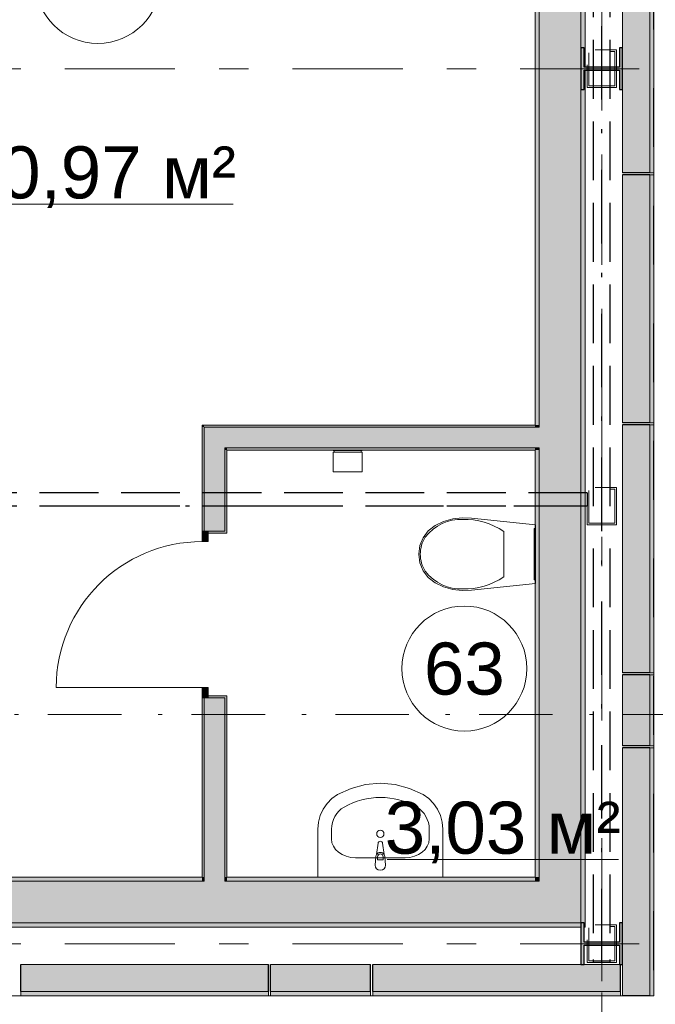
# Model space of a CAD drawing. Header units: millimetres. Extents: x 0 to 1395, y 0 to 589.
# Tile 14 of 23: x 367 to 382, y 156 to 179. Entities that reach past the tile are written whole.
import ezdxf
from ezdxf.xclip import XClip

# ---------------------------------------------------------------- set-up
doc = ezdxf.new("R2010")
doc.units = ezdxf.units.MM
doc.header["$MEASUREMENT"] = 0
doc.header["$XCLIPFRAME"] = 0
for name, pattern in [('Невидимая', [3.912222, 2.822222, -1.09]), ('Штрих-Штриховая', [10.936111, 5.291667, -2.116667, 1.411111, -2.116667]), ('Штриховая', [5.644444, 2.822222, -2.822222]), ('Штрихпунктирная', [6.702778, 3.527778, -1.763889, 0, -1.411111])]:
    doc.linetypes.add(name, pattern=pattern)
for name, color, linetype in [('Интерьер - Оборудование', 7, 'Continuous'), ('Интерьер - Сантехника', 7, 'Continuous'), ('УЛИЦА_Б15_наклонный прогон', 7, 'Continuous'), ('УЛИЦА_Б6', 7, 'Continuous'), ('УЛИЦА_ЗОНЫ', 7, 'Continuous'), ('УЛИЦА_Конструктив бани', 7, 'Continuous'), ('УЛИЦА_Стены бани', 7, 'Continuous'), ('УЛИЦА_Стойки стропильные', 7, 'Continuous'), ('УЛИЦА_Сэндвич-панели бани', 7, 'Continuous'), ('Элемент Модели - Зона', 7, 'Continuous'), ('Элемент модели - Зоны уличных помещений', 7, 'Continuous'), ('Элемент Модели - Оси', 7, 'Continuous'), ('Элемент модели - Оси Улица Бани', 7, 'Continuous')]:
    doc.layers.add(name, color=color, linetype=linetype)
doc.styles.add('СГЕНЕРИР_СТИЛЬ_3', font='txt')

# ---------------------------------------------------------------- blocks, each defined once
blk = doc.blocks.new('Чертеж_2_2', base_point=(217.704, 72.604))
at = {"layer": 'УЛИЦА_Конструктив бани', "linetype": 'Continuous', "lineweight": 0, "true_color": 0x000000}
for points in [[(381.686, 177.602), (381.686, 178.602), (381.611, 178.602), (381.611, 178.14), (380.761, 178.14), (380.761, 178.602), (380.686, 178.602), (380.686, 177.602), (380.761, 177.602), (380.761, 178.064), (381.611, 178.064), (381.611, 177.602)], [(381.686, 156.602), (381.686, 157.602), (381.611, 157.602), (381.611, 157.14), (380.761, 157.14), (380.761, 157.602), (380.686, 157.602), (380.686, 156.602), (380.761, 156.602), (380.761, 157.064), (381.611, 157.064), (381.611, 156.602)]]:
    blk.add_hatch(color=18, dxfattribs=at).paths.add_polyline_path(points)
at = {"layer": 'УЛИЦА_Стены бани', "linetype": 'Continuous', "lineweight": 0, "true_color": 0x000000}
for points in [[(380.786, 186.602), (380.686, 186.602), (380.686, 178.602), (380.761, 178.602), (380.761, 178.14), (380.786, 178.14)], [(379.686, 185.602), (379.686, 169.501), (380.686, 169.501), (380.686, 185.602)], [(379.586, 185.502), (379.586, 169.551), (379.686, 169.551), (379.686, 185.502)], [(380.686, 157.602), (380.786, 157.602), (380.786, 178.064), (380.761, 178.064), (380.761, 177.602), (380.686, 177.602)], [(371.637, 169.501), (371.587, 169.551), (371.587, 169.501)], [(371.587, 169.551), (371.637, 169.501), (371.637, 169.551)], [(371.587, 169.501), (371.587, 167.002), (371.637, 167.002), (371.637, 169.501)], [(371.637, 169.501), (379.586, 169.501), (379.586, 169.551), (371.637, 169.551)], [(372.137, 169.001), (371.637, 169.501), (371.637, 169.001)], [(371.637, 169.501), (372.137, 169.001), (372.137, 169.501)], [(372.137, 169.001), (379.586, 169.001), (379.586, 169.501), (372.137, 169.501)], [(379.586, 169.551), (379.586, 169.501), (379.686, 169.501), (379.686, 169.551)], [(379.586, 169.501), (379.586, 169.001), (379.686, 169.001), (379.686, 169.501)], [(379.686, 169.501), (379.686, 169.001), (380.686, 169.001), (380.686, 169.501)], [(371.637, 167.002), (371.737, 167.002), (372.137, 167.002), (372.137, 169.001), (371.637, 169.001)], [(372.187, 168.951), (372.137, 169.001), (372.137, 168.951)], [(372.137, 169.001), (372.187, 168.951), (372.187, 169.001)], [(372.187, 168.951), (379.586, 168.951), (379.586, 169.001), (372.187, 169.001)], [(379.586, 169.001), (379.586, 168.951), (379.686, 168.951), (379.686, 169.001)], [(379.686, 169.001), (379.686, 158.602), (380.686, 158.602), (380.686, 169.001)], [(372.187, 168.951), (372.137, 168.951), (372.137, 167.002), (372.187, 167.002)], [(379.586, 168.951), (379.586, 158.702), (379.686, 158.702), (379.686, 168.951)], [(371.737, 167.002), (371.587, 167.002), (371.587, 166.752), (371.737, 166.752)], [(372.187, 166.952), (372.187, 167.002), (372.137, 167.002), (371.737, 167.002), (371.737, 166.952)], [(371.587, 163.002), (371.737, 163.002), (371.737, 163.252), (371.587, 163.252)], [(371.587, 158.702), (371.637, 158.702), (371.637, 163.002), (371.587, 163.002)], [(371.637, 163.002), (371.637, 158.702), (372.137, 158.702), (372.137, 163.002), (371.737, 163.002)], [(372.187, 163.002), (372.187, 163.052), (371.737, 163.052), (371.737, 163.002), (372.137, 163.002)], [(372.137, 158.702), (372.187, 158.702), (372.187, 163.002), (372.137, 163.002)], [(371.637, 158.602), (356.686, 158.602), (356.686, 157.602), (371.637, 157.602)], [(371.587, 158.702), (356.786, 158.702), (356.786, 158.602), (371.587, 158.602)], [(371.637, 158.702), (371.587, 158.702), (371.587, 158.602), (371.637, 158.602)], [(372.137, 158.702), (371.637, 158.702), (371.637, 158.602), (372.137, 158.602)], [(372.137, 158.602), (371.637, 158.602), (371.637, 157.602), (372.137, 157.602)], [(372.187, 158.702), (372.137, 158.702), (372.137, 158.602), (372.187, 158.602)], [(379.686, 158.602), (372.137, 158.602), (372.137, 157.602), (379.686, 157.602)], [(379.586, 158.702), (372.187, 158.702), (372.187, 158.602), (379.586, 158.602)], [(379.586, 158.602), (379.686, 158.602), (379.586, 158.702)], [(379.586, 158.702), (379.686, 158.602), (379.686, 158.702)], [(379.686, 157.602), (380.686, 157.602), (379.686, 158.602)], [(379.686, 158.602), (380.686, 157.602), (380.686, 158.602)], [(357.686, 157.602), (357.686, 157.502), (380.686, 157.502), (380.686, 157.602)], [(380.786, 157.602), (380.761, 157.602), (380.761, 157.527), (380.786, 157.502)], [(380.761, 157.527), (380.761, 157.502), (380.786, 157.502)]]:
    blk.add_hatch(color=18, dxfattribs=at).paths.add_polyline_path(points)
at = {"layer": 'УЛИЦА_Сэндвич-панели бани', "linetype": 'Continuous', "lineweight": 0, "true_color": 0x000000}
for points in [[(381.686, 181.552), (381.686, 175.602), (382.336, 175.602), (382.336, 181.552)], [(382.436, 175.602), (382.436, 181.552), (382.336, 181.552), (382.336, 175.602)], [(381.686, 175.552), (381.686, 169.602), (382.336, 169.602), (382.336, 175.552)], [(382.436, 169.602), (382.436, 175.552), (382.336, 175.552), (382.336, 169.602)], [(381.686, 169.552), (381.686, 163.602), (382.336, 163.602), (382.336, 169.552)], [(382.436, 163.602), (382.436, 169.552), (382.336, 169.552), (382.336, 163.602)], [(381.686, 163.552), (381.686, 161.852), (382.336, 161.852), (382.336, 163.552)], [(382.436, 161.852), (382.436, 163.552), (382.336, 163.552), (382.336, 161.852)], [(381.686, 161.802), (381.686, 155.852), (382.336, 155.852), (382.336, 161.802)], [(382.436, 155.852), (382.436, 161.802), (382.336, 161.802), (382.336, 155.852)], [(373.185, 156.602), (367.235, 156.602), (367.235, 155.952), (373.185, 155.952)], [(375.636, 156.602), (373.235, 156.602), (373.235, 155.952), (375.636, 155.952)], [(381.636, 156.602), (375.686, 156.602), (375.686, 155.952), (381.636, 155.952)], [(367.235, 155.852), (373.185, 155.852), (373.185, 155.952), (367.235, 155.952)], [(373.235, 155.852), (375.636, 155.852), (375.636, 155.952), (373.235, 155.952)], [(375.686, 155.852), (381.636, 155.852), (381.636, 155.952), (375.686, 155.952)]]:
    blk.add_hatch(color=18, dxfattribs=at).paths.add_polyline_path(points)
at = {"layer": 'Интерьер - Оборудование', "color": 7, "linetype": 'Continuous', "lineweight": 15, "ltscale": 0.5}
for p, q in [((378.834, 166.995), (378.834, 166.451)), ((378.834, 166.451), (378.834, 165.906)), ((375.801, 159.187), (375.801, 159.113)), ((375.801, 159.113), (375.937, 159.113)), ((375.937, 159.113), (375.937, 159.187))]:
    blk.add_line(p, q, dxfattribs=at)
at = {"layer": 'Интерьер - Оборудование', "color": 7, "linetype": 'Continuous', "lineweight": 15, "ltscale": 0.5, "flags": 128}
for points in [[(377.607, 165.603), (377.389, 165.665), (377.184, 165.761), (377.021, 165.889), (376.897, 166.054), (376.818, 166.245), (376.791, 166.451), (376.818, 166.656), (376.897, 166.847), (377.021, 167.013), (377.184, 167.141), (377.389, 167.236), (377.607, 167.298), (377.832, 167.325), (378.058, 167.317), (379.591, 167.155), (379.591, 165.746), (378.058, 165.584), (377.832, 165.576)], [(379.591, 167.066), (379.591, 165.836), (379.566, 165.836), (379.566, 167.066)]]:
    blk.add_lwpolyline(points, close=True, dxfattribs=at)
blk.add_lwpolyline([(375.744, 158.989), (375.764, 159.198, -0.12102), (375.78, 159.246), (375.813, 159.511, -0.882566), (375.924, 159.511), (375.957, 159.246, -0.12102), (375.974, 159.198), (375.994, 158.989, -1)], format="xyb", close=True, dxfattribs=at)
at = {"layer": 'Интерьер - Оборудование', "color": 7, "linetype": 'Continuous', "lineweight": 15, "ltscale": 0.5}
for centre, radius, start, end in [((375.869, 159.189), 0.105, 32.771, 147.229), ((375.869, 159.187), 0.068, 0, 180)]:
    blk.add_arc(centre, radius, start, end, dxfattribs=at)
for centre, major_axis, start_param, end_param in [((377.787, 166.003), (0, 1.284), 6.227458, 7.128046), ((377.894, 165.16), (0, 2.126), 5.753783, 6.306803), ((377.435, 166.446), (0, 0.693), 0.938292, 1.564935), ((377.435, 166.455), (0, 0.693), 1.576657, 2.203301), ((377.787, 166.898), (0, 1.284), 2.296735, 3.197324), ((377.894, 167.741), (0, 2.126), 3.117977, 3.670997)]:
    blk.add_ellipse(centre, major_axis=major_axis, ratio=0.875546, start_param=start_param, end_param=end_param, dxfattribs=at)
at = {"layer": 'Интерьер - Сантехника', "color": 7, "linetype": 'Continuous', "lineweight": 15, "ltscale": 0.5}
for p, q in [((375.436, 168.941), (374.736, 168.941)), ((375.436, 168.901), (374.736, 168.901)), ((374.695, 159.618), (374.695, 159.847)), ((377.043, 159.618), (377.043, 159.847)), ((375.275, 159.164), (376.463, 159.164))]:
    blk.add_line(p, q, dxfattribs=at)
at = {"layer": 'Интерьер - Сантехника', "color": 7, "linetype": 'Continuous', "lineweight": 15, "ltscale": 0.5, "flags": 128}
for points in [[(375.436, 168.426), (374.736, 168.426), (374.736, 168.901), (374.761, 168.901), (374.761, 168.941), (374.736, 168.941), (374.736, 168.951), (375.436, 168.951), (375.436, 168.941), (375.411, 168.941), (375.411, 168.901), (375.436, 168.901)], [(377.369, 158.702), (377.369, 159.847), (377.354, 160.016), (377.311, 160.179), (377.241, 160.332), (377.146, 160.469), (377.03, 160.586), (376.895, 160.68), (376.569, 160.83), (376.224, 160.921), (375.869, 160.952), (375.514, 160.921), (375.169, 160.83), (374.843, 160.68), (374.708, 160.586), (374.591, 160.469), (374.496, 160.332), (374.426, 160.179), (374.383, 160.016), (374.369, 159.847), (374.369, 158.702)]]:
    blk.add_lwpolyline(points, close=True, dxfattribs=at)
at = {"layer": 'Интерьер - Сантехника', "color": 7, "linetype": 'Continuous', "lineweight": 15, "ltscale": 0.5}
blk.add_circle((375.869, 159.738), 0.0875, dxfattribs=at)
for centre, major_axis, ratio, start_param, end_param in [((375.869, 158.702), (0, 1.909), 0.956522, 5.78621, 6.78016), ((375.275, 159.847), (0, 0.606), 0.956522, 0.496975, 1.570796), ((376.463, 159.847), (0, 0.606), 0.956522, 4.712389, 5.78621), ((375.275, 159.618), (0.58, 0), 0.783646, 3.141593, 4.712389), ((376.462, 159.618), (0.58, 0), 0.783646, 4.712389, 6.283185)]:
    blk.add_ellipse(centre, major_axis=major_axis, ratio=ratio, start_param=start_param, end_param=end_param, dxfattribs=at)
at = {"layer": 'УЛИЦА_Б15_наклонный прогон', "color": 251, "linetype": 'Штрихпунктирная', "lineweight": 30, "ltscale": 0.5, "true_color": 0x575757}
blk.add_line((381.186, 156.652), (381.186, 187.452), dxfattribs=at)
at = {"layer": 'УЛИЦА_Б15_наклонный прогон', "color": 251, "linetype": 'Невидимая', "lineweight": 30, "ltscale": 0.5, "true_color": 0x575757}
for p, q in [((380.986, 167.602), (380.986, 185.235)), ((381.386, 167.602), (381.386, 185.235)), ((380.986, 157.351), (380.986, 166.975)), ((381.386, 157.351), (381.386, 166.975)), ((380.986, 156.652), (380.986, 156.724)), ((381.386, 156.652), (381.386, 156.724)), ((381.386, 156.652), (380.986, 156.652))]:
    blk.add_line(p, q, dxfattribs=at)
at = {"layer": 'УЛИЦА_Б6', "color": 251, "linetype": 'Невидимая', "lineweight": 30, "ltscale": 0.5, "true_color": 0x575757}
for p, q in [((380.836, 167.922), (357.498, 167.922)), ((380.836, 167.922), (357.498, 167.922)), ((380.836, 167.922), (380.836, 167.602)), ((380.836, 167.922), (380.836, 167.602)), ((380.836, 167.602), (357.498, 167.602)), ((380.836, 167.602), (357.498, 167.602))]:
    blk.add_line(p, q, dxfattribs=at)
at = {"layer": 'УЛИЦА_Б6', "color": 251, "linetype": 'Штрихпунктирная', "lineweight": 30, "ltscale": 0.5, "true_color": 0x575757}
blk.add_line((380.836, 167.602), (170.035, 167.602), dxfattribs=at)
blk.add_line((380.836, 167.602), (170.035, 167.602), dxfattribs=at)
at = {"layer": 'УЛИЦА_ЗОНЫ', "color": 7, "linetype": 'Continuous', "lineweight": 15, "ltscale": 0.5}
for p, q in [((365.835, 174.852), (372.338, 174.852)), ((376.029, 159.123), (381.584, 159.123))]:
    blk.add_line(p, q, dxfattribs=at)
at = {"layer": 'УЛИЦА_ЗОНЫ', "color": 7, "linetype": 'Continuous', "lineweight": 15, "ltscale": 0.5, "flags": 128}
for points in [[(370.587, 180.21, 1), (367.587, 180.21, 1)], [(379.386, 163.706, 1), (376.386, 163.706, 1)]]:
    blk.add_lwpolyline(points, format="xyb", close=True, dxfattribs=at)
at = {"layer": 'УЛИЦА_Конструктив бани', "color": 251, "linetype": 'Continuous', "lineweight": 5, "ltscale": 0.5, "true_color": 0x575757}
for p, q in [((381.186, 178.502), (381.186, 179.002)), ((380.786, 178.102), (380.286, 178.102)), ((381.586, 178.102), (382.086, 178.102)), ((381.186, 177.702), (381.186, 177.202)), ((381.186, 157.502), (381.186, 158.002)), ((380.786, 157.102), (380.286, 157.102)), ((381.586, 157.102), (382.086, 157.102)), ((381.186, 156.702), (381.186, 156.202))]:
    blk.add_line(p, q, dxfattribs=at)
at = {"layer": 'УЛИЦА_Конструктив бани', "color": 251, "linetype": 'Continuous', "lineweight": 30, "ltscale": 0.5, "true_color": 0x575757, "flags": 128}
for points in [[(381.686, 177.602), (381.686, 178.602), (381.611, 178.602), (381.611, 178.14), (380.761, 178.14), (380.761, 178.602), (380.686, 178.602), (380.686, 177.602), (380.761, 177.602), (380.761, 178.064), (381.611, 178.064), (381.611, 177.602)], [(381.686, 156.602), (381.686, 157.602), (381.611, 157.602), (381.611, 157.14), (380.761, 157.14), (380.761, 157.602), (380.686, 157.602), (380.686, 156.602), (380.761, 156.602), (380.761, 157.064), (381.611, 157.064), (381.611, 156.602)]]:
    blk.add_lwpolyline(points, close=True, dxfattribs=at)
at = {"layer": 'УЛИЦА_Конструктив бани', "color": 251, "linetype": 'Continuous', "lineweight": 5, "ltscale": 0.5, "true_color": 0x575757}
for p in [(381.186, 178.102), (381.186, 157.102)]:
    blk.add_point(p, dxfattribs=at)
at = {"layer": 'УЛИЦА_Стены бани', "color": 251, "linetype": 'Continuous', "lineweight": 20, "ltscale": 0.5, "true_color": 0x575757}
for p, q in [((379.686, 185.602), (379.686, 169.501)), ((380.686, 178.602), (380.686, 185.602)), ((380.686, 169.501), (380.686, 177.602)), ((371.637, 169.501), (371.637, 169.001)), ((372.137, 169.501), (371.637, 169.501)), ((371.637, 169.501), (371.637, 169.001)), ((379.586, 169.501), (372.137, 169.501)), ((379.686, 169.501), (379.586, 169.501)), ((379.686, 169.501), (379.586, 169.501)), ((380.686, 169.001), (380.686, 169.501)), ((371.637, 169.001), (371.637, 167.002)), ((372.137, 169.001), (372.137, 168.951)), ((372.137, 169.001), (379.586, 169.001)), ((372.137, 169.001), (372.137, 168.951)), ((379.586, 169.001), (379.686, 169.001)), ((379.586, 169.001), (379.686, 169.001)), ((379.686, 169.001), (379.686, 158.602)), ((380.686, 158.602), (380.686, 169.001)), ((372.137, 167.002), (372.137, 168.951)), ((371.587, 167.002), (371.637, 167.002)), ((371.587, 167.002), (371.637, 167.002)), ((371.587, 167.002), (371.637, 167.002)), ((371.637, 167.002), (371.737, 167.002)), ((371.637, 167.002), (371.737, 167.002)), ((371.637, 167.002), (371.737, 167.002)), ((371.737, 167.002), (371.737, 166.952)), ((372.137, 167.002), (371.737, 167.002)), ((371.737, 166.952), (372.187, 166.952)), ((371.737, 166.952), (372.187, 166.952)), ((372.187, 167.002), (372.187, 166.952)), ((372.187, 167.002), (372.187, 166.952)), ((371.587, 163.002), (371.637, 163.002)), ((371.587, 163.002), (371.637, 163.002)), ((371.587, 163.002), (371.637, 163.002)), ((371.637, 163.002), (371.637, 158.702)), ((371.637, 163.002), (371.737, 163.002)), ((371.637, 163.002), (371.737, 163.002)), ((371.637, 163.002), (371.737, 163.002)), ((371.737, 163.052), (372.187, 163.052)), ((371.737, 163.002), (371.737, 163.052)), ((371.737, 163.052), (372.187, 163.052)), ((372.137, 163.002), (371.737, 163.002)), ((372.137, 158.702), (372.137, 163.002)), ((372.187, 163.002), (372.187, 163.052)), ((372.187, 163.002), (372.187, 163.052)), ((371.637, 158.602), (356.686, 158.602)), ((371.637, 158.702), (371.637, 158.602)), ((371.637, 158.702), (371.637, 158.602)), ((372.137, 158.602), (372.137, 158.702)), ((372.137, 158.602), (372.137, 158.702)), ((379.586, 158.602), (372.137, 158.602)), ((379.586, 158.602), (379.686, 158.602)), ((379.586, 158.602), (379.686, 158.602)), ((380.686, 157.602), (380.686, 158.602)), ((357.686, 157.602), (371.637, 157.602)), ((371.637, 157.602), (372.137, 157.602)), ((372.137, 157.602), (379.686, 157.602)), ((379.686, 157.602), (380.686, 157.602)), ((379.686, 157.602), (380.686, 157.602))]:
    blk.add_line(p, q, dxfattribs=at)
at = {"layer": 'УЛИЦА_Стены бани', "color": 251, "linetype": 'Continuous', "lineweight": 5, "ltscale": 0.5, "true_color": 0x575757}
for p, q in [((371.587, 166.752), (371.587, 167.002)), ((371.587, 167.002), (371.737, 167.002)), ((371.737, 167.002), (371.737, 166.752)), ((371.737, 166.752), (371.587, 166.752)), ((371.587, 163.252), (368.087, 163.252)), ((371.587, 163.002), (371.587, 163.252)), ((371.587, 163.252), (371.737, 163.252)), ((371.737, 163.252), (371.737, 163.002)), ((371.737, 163.002), (371.587, 163.002))]:
    blk.add_line(p, q, dxfattribs=at)
at = {"layer": 'УЛИЦА_Стены бани', "color": 251, "linetype": 'Continuous', "lineweight": 20, "ltscale": 0.5, "true_color": 0x575757, "flags": 128}
for points in [[(380.786, 178.14), (380.786, 186.702)], [(379.586, 185.502), (379.586, 169.551)], [(380.786, 157.502), (380.786, 178.064)], [(371.587, 169.551), (371.587, 169.501)], [(379.586, 169.551), (371.587, 169.551)], [(371.587, 169.501), (371.587, 167.002)], [(372.187, 168.951), (379.586, 168.951)], [(372.187, 167.002), (372.187, 168.951)], [(379.586, 168.951), (379.586, 158.702)], [(371.587, 163.002), (371.587, 158.702)], [(372.187, 158.702), (372.187, 163.002)], [(371.587, 158.702), (356.786, 158.702)], [(379.586, 158.702), (372.187, 158.702)], [(357.686, 157.502), (380.686, 157.502)], [(380.761, 157.502), (380.786, 157.502)]]:
    blk.add_lwpolyline(points, dxfattribs=at)
at = {"layer": 'УЛИЦА_Стены бани', "color": 251, "linetype": 'Continuous', "lineweight": 5, "ltscale": 0.5, "true_color": 0x575757}
blk.add_arc((371.587, 163.252), 3.5, 90, 180, dxfattribs=at)
at = {"layer": 'УЛИЦА_Стойки стропильные', "color": 251, "linetype": 'Невидимая', "lineweight": 20, "ltscale": 0.5, "true_color": 0x575757, "flags": 128}
for points in [[(381.536, 177.652), (381.536, 178.552), (380.836, 178.552), (380.836, 177.652)], [(381.496, 177.692), (380.876, 177.692), (380.876, 178.512), (381.496, 178.512)], [(381.536, 167.152), (381.536, 168.052), (380.836, 168.052), (380.836, 167.152)], [(381.496, 167.192), (380.876, 167.192), (380.876, 168.012), (381.496, 168.012)], [(381.536, 156.652), (381.536, 157.552), (380.836, 157.552), (380.836, 156.652)], [(381.496, 156.692), (380.876, 156.692), (380.876, 157.512), (381.496, 157.512)]]:
    blk.add_lwpolyline(points, close=True, dxfattribs=at)
at = {"layer": 'УЛИЦА_Сэндвич-панели бани', "color": 251, "linetype": 'Continuous', "lineweight": 20, "ltscale": 0.5, "true_color": 0x575757}
for p, q in [((382.336, 181.552), (382.336, 175.602)), ((382.336, 181.552), (382.336, 175.602)), ((382.336, 175.552), (382.336, 169.602)), ((382.336, 175.552), (382.336, 169.602)), ((382.336, 169.552), (382.336, 163.602)), ((382.336, 169.552), (382.336, 163.602)), ((382.336, 163.552), (382.336, 161.852)), ((382.336, 163.552), (382.336, 161.852)), ((382.336, 161.802), (382.336, 155.852)), ((382.336, 161.802), (382.336, 155.852)), ((373.185, 155.952), (367.235, 155.952)), ((373.185, 155.952), (367.235, 155.952)), ((375.636, 155.952), (373.235, 155.952)), ((375.636, 155.952), (373.235, 155.952)), ((381.636, 155.952), (375.686, 155.952)), ((381.636, 155.952), (375.686, 155.952))]:
    blk.add_line(p, q, dxfattribs=at)
at = {"layer": 'УЛИЦА_Сэндвич-панели бани', "color": 251, "linetype": 'Continuous', "lineweight": 20, "ltscale": 0.5, "true_color": 0x575757, "flags": 128}
for points in [[(381.686, 181.552), (381.686, 178.602)], [(382.436, 175.602), (382.436, 181.552)], [(381.686, 177.602), (381.686, 175.602)], [(381.686, 175.552), (381.686, 169.602)], [(382.436, 169.602), (382.436, 175.552)], [(381.686, 169.552), (381.686, 163.602)], [(382.436, 163.602), (382.436, 169.552)], [(381.686, 163.552), (381.686, 161.852)], [(382.436, 161.852), (382.436, 163.552)], [(381.686, 161.802), (381.686, 157.602)], [(382.436, 155.852), (382.436, 161.802)], [(373.185, 156.602), (367.235, 156.602)], [(375.636, 156.602), (373.235, 156.602)], [(380.686, 156.602), (375.686, 156.602)], [(381.611, 156.602), (380.761, 156.602)], [(381.686, 156.602), (381.686, 155.852)], [(367.235, 155.852), (373.185, 155.852)], [(373.235, 155.852), (375.636, 155.852)], [(375.686, 155.852), (381.636, 155.852)]]:
    blk.add_lwpolyline(points, dxfattribs=at)
at = {"layer": 'УЛИЦА_Сэндвич-панели бани', "color": 251, "linetype": 'Continuous', "lineweight": 25, "ltscale": 0.5, "true_color": 0x575757, "flags": 128}
for points in [[(382.336, 175.602), (381.686, 175.602)], [(382.336, 175.552), (381.686, 175.552)], [(382.336, 169.602), (381.686, 169.602)], [(382.336, 169.552), (381.686, 169.552)], [(382.336, 163.602), (381.686, 163.602)], [(382.336, 163.552), (381.686, 163.552)], [(382.336, 161.852), (381.686, 161.852)], [(382.336, 161.802), (381.686, 161.802)], [(367.235, 155.952), (367.235, 156.602)], [(373.185, 155.952), (373.185, 156.602)], [(373.235, 155.952), (373.235, 156.602)], [(375.636, 155.952), (375.636, 156.602)], [(375.686, 155.952), (375.686, 156.602)], [(381.636, 155.952), (381.636, 156.602)], [(382.336, 155.852), (381.686, 155.852)]]:
    blk.add_lwpolyline(points, dxfattribs=at)
at = {"layer": 'УЛИЦА_Сэндвич-панели бани', "color": 251, "linetype": 'Continuous', "lineweight": 15, "ltscale": 0.5, "true_color": 0x575757, "flags": 128}
for points in [[(382.436, 175.602), (382.336, 175.602)], [(382.436, 175.552), (382.336, 175.552)], [(382.436, 169.602), (382.336, 169.602)], [(382.436, 169.552), (382.336, 169.552)], [(382.436, 163.602), (382.336, 163.602)], [(382.436, 163.552), (382.336, 163.552)], [(382.436, 161.852), (382.336, 161.852)], [(382.436, 161.802), (382.336, 161.802)], [(367.235, 155.852), (367.235, 155.952)], [(373.185, 155.852), (373.185, 155.952)], [(373.235, 155.852), (373.235, 155.952)], [(375.636, 155.852), (375.636, 155.952)], [(375.686, 155.852), (375.686, 155.952)], [(381.636, 155.852), (381.636, 155.952)], [(382.436, 155.852), (382.336, 155.852)]]:
    blk.add_lwpolyline(points, dxfattribs=at)
at = {"layer": 'Элемент Модели - Зона', "color": 7, "linetype": 'Continuous', "lineweight": 15, "ltscale": 0.5, "flags": 128}
blk.add_lwpolyline([(168.435, 200.352), (168.435, 155.852), (382.436, 155.852), (382.436, 188.352), (358.431, 188.352), (358.431, 200.352)], close=True, dxfattribs=at)
at = {"layer": 'Элемент модели - Зоны уличных помещений', "color": 7, "linetype": 'Штриховая', "lineweight": 15, "ltscale": 0.5, "flags": 128}
blk.add_lwpolyline([(165.259, 200.352), (168.467, 200.352), (219.03, 200.237), (358.431, 200.352), (358.431, 188.352), (382.431, 188.352), (382.431, 156.354), (397.429, 156.354), (397.429, 216.729), (367.43, 216.729), (367.43, 222.852), (164.979, 222.852)], close=True, dxfattribs=at)
at = {"layer": 'Элемент Модели - Оси', "color": 7, "linetype": 'Штрихпунктирная', "lineweight": 15, "ltscale": 0.5}
blk.add_line((153.901, 162.604), (407.644, 162.604), dxfattribs=at)
at = {"layer": 'Элемент модели - Оси Улица Бани', "color": 7, "linetype": 'Штрих-Штриховая', "lineweight": 15, "ltscale": 0.5}
for p, q in [((381.186, 151.523), (381.186, 218.357)), ((362.824, 178.102), (391.101, 178.102)), ((362.824, 157.102), (391.101, 157.102))]:
    blk.add_line(p, q, dxfattribs=at)
at = {"layer": 'УЛИЦА_ЗОНЫ', "color": 7, "linetype": 'Continuous', "lineweight": 15, "char_height": 1.25, "attachment_point": 5, "style": 'СГЕНЕРИР_СТИЛЬ_3'}
for s, insert in [('\\A1;{\\pqc;\\fArial|b0|i0|c204|p38;20,97 м²}', (369.087, 175.498)), ('\\A1;{\\pqc;\\fArial|b0|i0|c204|p38;63}', (377.886, 163.696)), ('\\A1;{\\pqc;\\fArial|b0|i0|c204|p38;3,03 м²}', (378.807, 159.77))]:
    blk.add_mtext(s, dxfattribs=dict(at, insert=insert))

msp = doc.modelspace()

# ---------------------------------------------------------------- block references
at = {"color": 161, "linetype": 'Continuous', "lineweight": 40, "true_color": 0x83aefe}
ref = msp.add_blockref('Чертеж_2_2', (217.704, 72.604), dxfattribs=at)
XClip(ref).set_block_clipping_path([(75.5282337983, 138.0790885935), (407.6441154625, 585.1734188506)])

doc.saveas('drawing.dxf')
